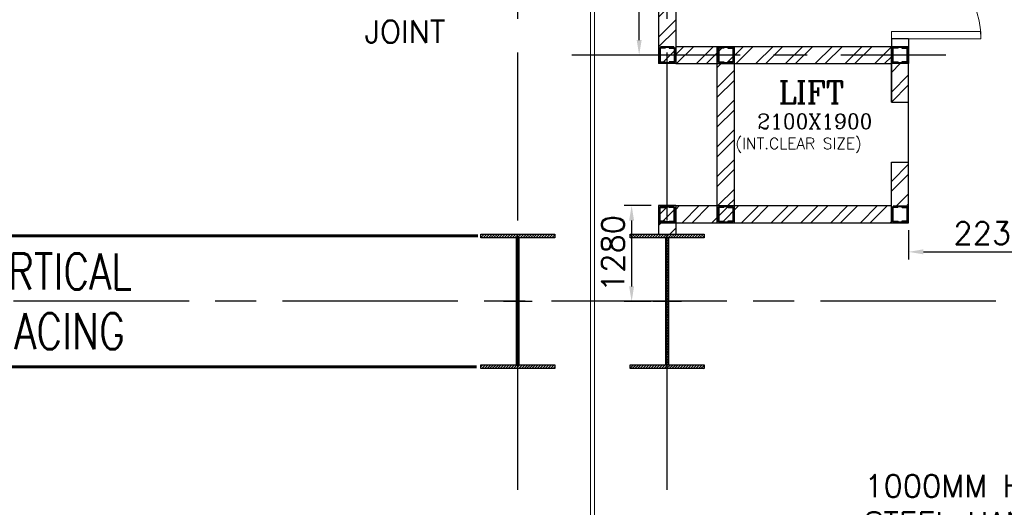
# Model space of a CAD drawing. Header units: inches. Extents: x 0 to 1564127, y -23460 to 23144100.
# Tile 116 of 215: x 519047 to 532226, y 121970 to 128492. Entities that reach past the tile are written whole.
import ezdxf

# ---------------------------------------------------------------- set-up
doc = ezdxf.new("R2010")
doc.units = ezdxf.units.IN
doc.header["$LTSCALE"] = 1800
doc.header["$MEASUREMENT"] = 0
doc.linetypes.add('CENTER', pattern=[2, 1.25, -0.25, 0.25, -0.25])
doc.linetypes.add('HIDDEN', pattern=[0.375, 0.25, -0.125])
doc.layers.get('0').update_dxf_attribs({"color": 253, "lineweight": 9})
for name, color, linetype in [('1', 7, 'Continuous'), ('BRACING', 1, 'HIDDEN'), ('CEN', 2, 'CENTER'), ('COL', 1, 'Continuous'), ('GRID', 251, 'CENTER'), ('REV3', 2, 'Continuous'), ('TEXT', 3, 'Continuous'), ('WALL', 6, 'Continuous')]:
    doc.layers.add(name, color=color, linetype=linetype)
for name, color, linetype, lineweight in [('A-DOOR', 31, 'Continuous', 9), ('CONCRETE', 145, 'Continuous', 18), ('WALL HATCH', 251, 'Continuous', 13)]:
    doc.layers.add(name, color=color, linetype=linetype, lineweight=lineweight)
doc.styles.add('ROAMNS', font='ROMANS.shx')
doc.styles.add('ROMANC', font='ROMANC.SHX')
doc.styles.add('ROMANS', font='romans.shx')
doc.dimstyles.new('DIM INT 1', dxfattribs={"dimtxt": 300, "dimasz": 200, "dimexe": 100, "dimexo": 100, "dimgap": 100, "dimtad": 1, "dimdec": 0, "dimzin": 13, "dimdsep": 46, "dimlunit": 5, "dimtxsty": 'ROAMNS', "dimblk1": 'CLOSEDBLANK', "dimcen": 0.09, "dimclrd": 9, "dimclre": 9, "dimclrt": 4, "dimadec": 0, "dimazin": 0, "dimtfac": 1, "dimtdec": 0, "dimtix": 1, "dimtmove": 2, "dimatfit": 3, "dimfxl": 1, "dimtolj": 1, "dimtzin": 13, "dimarcsym": 0})
pattern_1 = [(45, (-441058.83, -169272.05), (-198.87378, 198.87378), []), (45, (-440926.25, -169272.05), (-198.87378, 198.87378), [])]

# ---------------------------------------------------------------- blocks, each defined once
blk = doc.blocks.new('B-ROW COLUMN')
at = {"layer": 'COL'}
h = blk.add_hatch(dxfattribs=at)
h.set_pattern_fill('ANSI31', color=256, scale=200, style=0)
h.set_pattern_definition([(45, (155648.048, 63141.767), (-17.67767, 17.67767), [])])
h.paths.add_polyline_path([(171095, 85178), (172085, 85178), (172085, 85128), (171095, 85128)])
h.paths.add_polyline_path([(171574, 86878), (171606, 86878), (171606, 85178), (171574, 85178)])
h.paths.add_polyline_path([(171095, 86928), (172085, 86928), (172085, 86878), (171095, 86878)])
blk.add_line((171590, 85128), (171590, 86928))
at = {"layer": 'CEN'}
for p, q in [((171590, 85128), (171590, 86928)), ((171399, 86028), (171782, 86028))]:
    blk.add_line(p, q, dxfattribs=at)
at = {"layer": 'COL'}
for points in [[(171095, 86928), (172085, 86928), (172085, 86878), (171095, 86878)], [(171574, 86878), (171606, 86878), (171606, 85178), (171574, 85178)], [(171095, 85178), (172085, 85178), (172085, 85128), (171095, 85128)]]:
    blk.add_lwpolyline(points, close=True, dxfattribs=at)
blk = doc.blocks.new('Stub column')
at = {"layer": 'COL', "linetype": 'ByBlock'}
for p, q in [((-108, 90), (-108, -90)), ((-108, 90), (-100, 90)), ((-108, 90), (-100, 90)), ((-108, 90), (-108, -90)), ((-25, 100), (-100, 100)), ((-100, 100), (-100, -100)), ((-100, 100), (-100, -100)), ((-25, 100), (-100, 100)), ((90, 108), (-90, 108)), ((-90, 100), (-90, 108)), ((-90, 100), (-90, 108)), ((-25, 100), (100, 100)), ((90, 100), (90, 108)), ((100, 100), (100, -100)), ((108, 90), (100, 90)), ((108, 90), (108, -90)), ((-108, -90), (-100, -90)), ((-108, -90), (-100, -90)), ((-100, -100), (-25, -100)), ((-100, -100), (-25, -100)), ((-90, -100), (-90, -108)), ((-90, -100), (-90, -108)), ((90, -108), (-90, -108)), ((100, -100), (-25, -100)), ((90, -100), (90, -108)), ((108, -90), (100, -90))]:
    blk.add_line(p, q, dxfattribs=at)
for points in [[(-25, -100), (-25, -97, 0.401544), (-31, -91), (-88, -88, -0.401544), (-94, -82), (-94, 82, -0.401544), (-88, 88), (-31, 91, 0.401544), (-25, 97), (-25, 100)], [(-25, -100), (-25, -97, 0.401544), (-31, -91), (-88, -88, -0.401544), (-94, -82), (-94, 82, -0.401544), (-88, 88), (-31, 91, 0.401544), (-25, 97), (-25, 100)], [(25, -100), (25, -97, -0.401544), (31, -91), (88, -88, 0.401544), (94, -82), (94, 82, 0.401544), (88, 88), (31, 91, -0.401544), (25, 97), (25, 100)]]:
    blk.add_lwpolyline(points, format="xyb", dxfattribs=at)
blk = doc.blocks.new('SC-01& LIFT')
at = {"layer": 'WALL HATCH'}
h = blk.add_hatch(dxfattribs=at)
h.set_pattern_fill('ANSI32', color=256, scale=750, style=0)
h.set_pattern_definition([(45, (-441713.83, -169222.05), (-198.87378, 198.87378), []), (45, (-441581.25, -169222.05), (-198.87378, 198.87378), [])])
edge = h.paths.add_edge_path()
edge.add_arc((3172, -33583100), 33587860, 89.9999019, 90.0002943, ccw=False)
edge.add_line((3230, 4760), (3230, 8855))
edge.add_line((3230, 8855), (3000, 8855))
edge.add_line((3000, 8855), (3000, 4760))
h = blk.add_hatch(dxfattribs=at)
h.set_pattern_fill('ANSI32', color=256, scale=750, style=0)
h.set_pattern_definition([(45, (-421565.83, -181789.8), (-198.87378, 198.87378), []), (45, (-421433.25, -181789.8), (-198.87378, 198.87378), [])])
h.paths.add_polyline_path([(3000, 3180), (2305, 3180), (115, 3180), (115, 3295), (3000, 3295)])
h.paths.add_polyline_path([(3000, 3295), (115, 3295), (115, 3410), (125, 3410), (3000, 3410)])
h = blk.add_hatch(dxfattribs=at)
h.set_pattern_fill('ANSI32', color=256, scale=750, style=0)
h.set_pattern_definition([(45, (-466575.8, -141084.9), (-198.87378, 198.87378), []), (45, (-466443.2, -141084.9), (-198.87378, 198.87378), [])])
h.paths.add_polyline_path([(900, 3180), (670, 3180), (670, 1280), (900, 1280)])
h = blk.add_hatch(dxfattribs=at)
h.set_pattern_fill('ANSI32', color=256, scale=750, style=0)
h.set_pattern_definition(pattern_1)
h.paths.add_polyline_path([(3230, 3180), (3000, 3180), (3000, 2663), (3230, 2663)])
h = blk.add_hatch(dxfattribs=at)
h.set_pattern_fill('ANSI32', color=256, scale=750, style=0)
h.set_pattern_definition(pattern_1)
h.paths.add_polyline_path([(3230, 1863), (3000, 1863), (3000, 1280), (3230, 1280)])
h = blk.add_hatch(dxfattribs=at)
h.set_pattern_fill('ANSI32', color=256, scale=750, style=0)
h.set_pattern_definition([(45, (-441713.83, -169272.05), (-198.87378, 198.87378), []), (45, (-441581.25, -169272.05), (-198.87378, 198.87378), [])])
h.paths.add_polyline_path([(3000, 1050), (3000, 1280), (115, 1280), (115, 1050)])
at = {"layer": 'COL'}
blk.add_lwpolyline([(3000, 3410), (3230, 3410), (3230, 3180), (3000, 3180)], close=True, dxfattribs=at)
at = {"layer": 'REV3', "linetype": 'Continuous'}
for p, q in [((115, 1280), (-115, 1280)), ((115, 1050), (-115, 1050))]:
    blk.add_line(p, q, dxfattribs=at)
at = {"layer": 'WALL'}
for p, q in [((3000, 3510), (3000, 3410)), ((3230, 3510), (3230, 3410)), ((670, 1050), (670, 3410)), ((900, 1050), (900, 3410)), ((3000, 3180), (3000, 2663)), ((3000, 2663), (3000, 3180)), ((3000, 2663), (3230, 2663)), ((3000, 1863), (3230, 1863)), ((3000, 1050), (3000, 1863))]:
    blk.add_line(p, q, dxfattribs=at)
at = {"layer": 'WALL', "flags": 128}
for points in [[(3230, 3510), (3000, 3510)], [(115, 3410), (3000, 3410)], [(115, 3180), (3000, 3180)], [(3000, 1280), (3000, 1863)], [(3230, 1280), (3230, 1863)], [(115, 1280), (3000, 1280)], [(115, 1050), (2870, 1050)]]:
    blk.add_lwpolyline(points, dxfattribs=at)
at = {"layer": 'WALL'}
for points in [[(-115, 1280), (-115, 1050), (3230, 1050), (3230, 3180)], [(-115, 1280), (-115, 1050)], [(115, 1280), (115, 1050)]]:
    blk.add_lwpolyline(points, dxfattribs=at)
at = {"layer": 'COL', "xscale": -1, "rotation": 180}
for p in [(0, 3295), (785, 3295), (3115, 3295), (785, 1165), (3115, 1165)]:
    blk.add_blockref('Stub column', p, dxfattribs=at)
at = {"layer": 'COL'}
blk.add_blockref('Stub column', (0, 1165), dxfattribs=at)
at = {"layer": 'TEXT', "linetype": 'CENTER', "style": 'ROMANC'}
for s, height, p in [('LIFT', 300, (1493, 2644)), ('2100X1900', 200, (1204, 2307)), ('(INT.CLEAR SIZE)', 150, (913, 2036))]:
    blk.add_text(s, height=height, dxfattribs=at).set_placement(p)
blk = doc.blocks.new('*D898')
at = {"layer": '1', "color": 9, "lineweight": -2, "transparency": 16777216}
for p, q in [((527432, 133695), (527239, 133695)), ((527339, 128220), (527339, 133495)), ((527316, 128020), (527239, 128020))]:
    blk.add_line(p, q, dxfattribs=at)
at = {"layer": '1', "color": 9, "transparency": 16777216}
for points in [[(527305, 133495), (527372, 133495), (527339, 133695)], [(527305, 128220), (527372, 128220), (527339, 128020)]]:
    blk.add_solid(points, dxfattribs=at)
at = {"layer": 'Defpoints', "color": 0, "transparency": 16777216}
for p in [(527339, 133695), (527532, 133695), (527416, 128020)]:
    blk.add_point(p, dxfattribs=at)
at = {"layer": '1', "color": 4, "transparency": 16777216, "insert": (527089, 130858), "char_height": 300, "attachment_point": 5, "rotation": 90, "style": 'ROAMNS'}
blk.add_mtext('\\A1;5675', dxfattribs=at)
blk = doc.blocks.new('_ClosedBlank')
at = {"color": 0, "linetype": 'ByBlock', "lineweight": -2}
for p, q in [((-1, 0.167), (0, 0)), ((-1, 0.167), (-1, -0.167)), ((0, 0), (-1, -0.167))]:
    blk.add_line(p, q, dxfattribs=at)
blk = doc.blocks.new('M_Fire Door Single - 1200 x 2100mm FPD1-Level 1')
at = {"layer": 'A-DOOR'}
for p, q in [((500, -115), (500, -1315)), ((600, -115), (500, -115)), ((600, -115), (600, -1315)), ((600, -1315), (500, -1315))]:
    blk.add_line(p, q, dxfattribs=at)
blk.add_arc((600, -115), 1200, 180, 270, dxfattribs=at)
blk = doc.blocks.new('*D1583')
at = {"layer": '1', "color": 9, "lineweight": -2, "transparency": 16777216}
for p, q in [((530944, 125675), (530944, 125287)), ((533174, 125675), (533174, 125287)), ((531144, 125387), (532974, 125387))]:
    blk.add_line(p, q, dxfattribs=at)
at = {"layer": '1', "color": 9, "transparency": 16777216}
for points in [[(531144, 125421), (531144, 125354), (530944, 125387)], [(532974, 125421), (532974, 125354), (533174, 125387)]]:
    blk.add_solid(points, dxfattribs=at)
at = {"layer": 'Defpoints', "color": 0, "transparency": 16777216}
for p in [(530944, 125775), (533174, 125775), (533174, 125387)]:
    blk.add_point(p, dxfattribs=at)
at = {"layer": '1', "color": 4, "transparency": 16777216, "insert": (532059, 125637), "char_height": 300, "attachment_point": 5, "style": 'ROAMNS'}
blk.add_mtext('\\A1;2230', dxfattribs=at)
blk = doc.blocks.new('*D1603')
at = {"layer": '1', "color": 9, "lineweight": -2, "transparency": 16777216}
for p, q in [((527499, 126005), (527138, 126005)), ((527238, 125805), (527238, 124925)), ((527499, 124725), (527138, 124725))]:
    blk.add_line(p, q, dxfattribs=at)
at = {"layer": '1', "color": 9, "transparency": 16777216}
for points in [[(527204, 125805), (527271, 125805), (527238, 126005)], [(527204, 124925), (527271, 124925), (527238, 124725)]]:
    blk.add_solid(points, dxfattribs=at)
at = {"layer": 'Defpoints', "color": 0, "transparency": 16777216}
for p in [(527599, 126005), (527238, 124725), (527599, 124725)]:
    blk.add_point(p, dxfattribs=at)
at = {"layer": '1', "color": 4, "transparency": 16777216, "insert": (526988, 125365), "char_height": 300, "attachment_point": 5, "rotation": 90, "style": 'ROAMNS'}
blk.add_mtext('\\A1;1280', dxfattribs=at)

msp = doc.modelspace()

# ---------------------------------------------------------------- hatches: boundary and pattern name
at = {"layer": 'WALL HATCH'}
h = msp.add_hatch(dxfattribs=at)
h.set_pattern_fill('ANSI32', color=256, scale=750, style=0)
h.paths.add_polyline_path([(527598.7, 127905.31), (527828.7, 127905.31), (527828.7, 136775.31), (527598.7, 136775.31)])
h.paths.add_polyline_path([(527828.7, 126005.31), (527598.7, 126005.31), (527598.7, 125625.31), (527828.7, 125625.31)])

# ---------------------------------------------------------------- linework, layer by layer
at = {"layer": 'BRACING', "const_width": 40}
for points in [[(514262.25, 125600.31), (525180.93, 125600.31)], [(514231.57, 123850.31), (525165.74, 123850.31)]]:
    msp.add_lwpolyline(points, dxfattribs=at)
at = {"layer": 'CONCRETE'}
for p, q in [((526688.7, 120625.31), (526688.7, 138675.31)), ((526738.7, 120625.31), (526738.7, 138675.31))]:
    msp.add_line(p, q, dxfattribs=at)
at = {"layer": 'GRID'}
for p, q in [((527713.7, 86204.51), (527713.7, 152225.31)), ((525713.7, 86204.51), (525713.7, 141225.31)), ((525713.7, 86204.51), (525713.7, 141225.31)), ((526438.7, 128020.31), (531443.7, 128020.31)), ((526438.7, 128020.31), (531443.7, 128020.31)), ((532013.7, 124725.31), (396913.7, 124725.31)), ((532013.7, 124725.31), (396913.7, 124725.31)), ((654513.7, 124725.31), (519413.7, 124725.31)), ((654513.7, 124725.31), (519413.7, 124725.31))]:
    msp.add_line(p, q, dxfattribs=at)
at = {"layer": 'WALL'}
for p, q in [((527598.7, 136775.31), (527598.7, 127905.31)), ((527828.7, 136545.31), (527828.7, 127905.31)), ((527828.7, 127905.31), (527598.7, 127905.31)), ((527828.7, 126005.31), (527598.7, 126005.31)), ((527598.7, 126005.31), (527598.7, 125625.31)), ((527828.7, 126005.31), (527828.7, 125625.31))]:
    msp.add_line(p, q, dxfattribs=at)

# ---------------------------------------------------------------- block references
for p in [(354123.48, 38697.68), (356123.48, 38697.68)]:
    msp.add_blockref('B-ROW COLUMN', p)
at = {"layer": 'A-DOOR'}
msp.add_blockref('SC-01& LIFT', (527713.7, 124725.31), dxfattribs=at)
at = {"layer": 'A-DOOR', "xscale": -1, "rotation": 90.00000000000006}
msp.add_blockref('M_Fire Door Single - 1200 x 2100mm FPD1-Level 1', (530598.7, 128835.31), dxfattribs=at)

# ---------------------------------------------------------------- texts
at = {"layer": 'TEXT', "style": 'ROMANS'}
msp.add_text('JOINT', height=300, dxfattribs=at).set_placement((523663.89, 128182.36))
at = {"layer": 'TEXT', "attachment_point": 1, "style": 'ROMANS'}
for s, insert, char_height, width in [('{\\W0.8;VERTICAL BRACING}', (518282.52, 125365.31), 480, 2515.419), ('1000MM HIGH STAINLESS STEEL HANDRAIL ', (530352.85, 122404.72), 300, 6583.1153)]:
    msp.add_mtext(s, dxfattribs=dict(at, insert=insert, char_height=char_height, width=width))

# ---------------------------------------------------------------- dimensions: what is measured, and where the dimension line sits
at = {"layer": '1'}
for base, p1, p2, picture, middle in [((527338.77, 133695.31), (527416.27, 128020.31), (527532.27, 133695.31), '*D898', (527088.77, 130857.81)), ((527237.8, 124725.31), (527598.7, 126005.31), (527598.7, 124725.31), '*D1603', (526987.8, 125365.31))]:
    dim = msp.add_linear_dim(base=base, p1=p1, p2=p2, angle=90, dimstyle='DIM INT 1', dxfattribs=at)
    dim.commit()
    dim.dimension.update_dxf_attribs({"geometry": picture, "text_midpoint": middle})
dim = msp.add_linear_dim(base=(533173.7, 125387.3), p1=(530943.7, 125775.31), p2=(533173.7, 125775.31), dimstyle='DIM INT 1', dxfattribs=at)
dim.commit()
dim.dimension.update_dxf_attribs({"geometry": '*D1583', "text_midpoint": (532058.7, 125637.3)})

doc.saveas('drawing.dxf')
